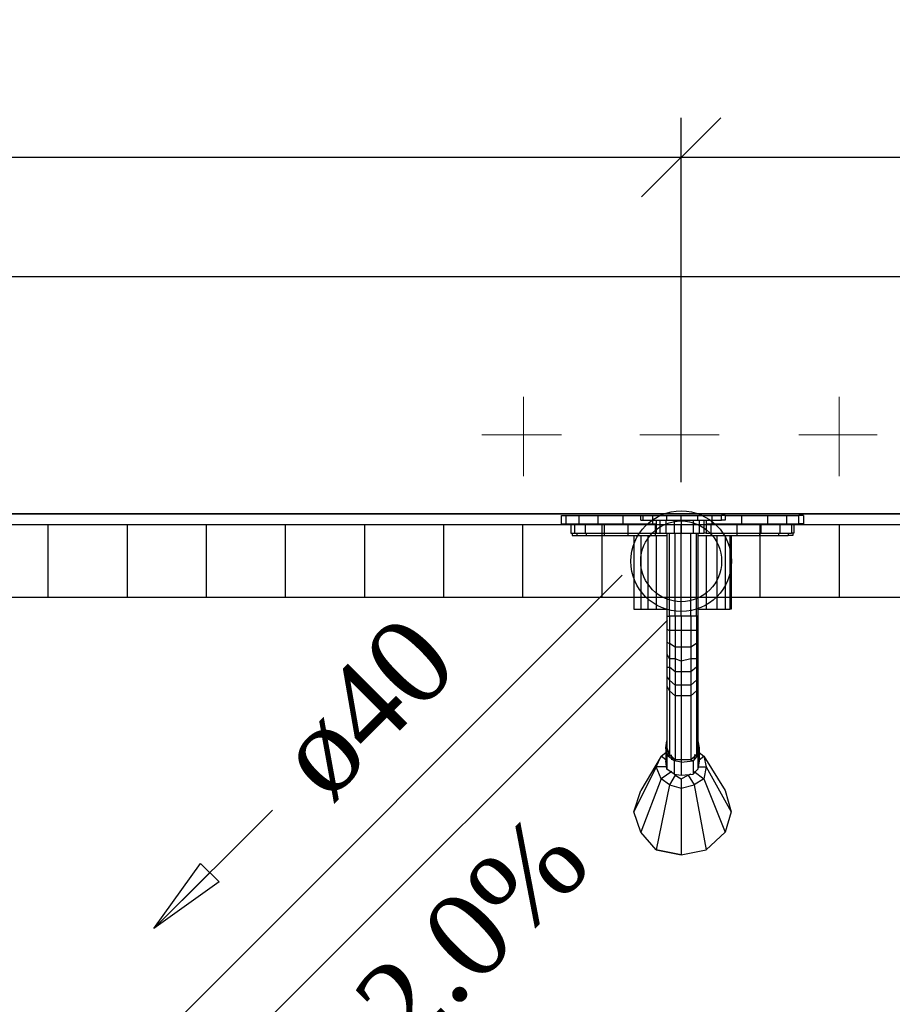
# Model space of a CAD drawing. Header units: millimetres. Extents: x 664 to 730045, y -4 to 80.
# Tile 60 of 78: x 742.58 to 744.79, y 31.12 to 33.61. Entities that reach past the tile are written whole.
import ezdxf

# ---------------------------------------------------------------- set-up
doc = ezdxf.new("R2010")
doc.units = ezdxf.units.MM
doc.header["$MEASUREMENT"] = 0
for name, color, linetype, lineweight in [('Simbolos', 1, 'Continuous', 30), ('SIMBOLOS INT', 8, 'Continuous', 5), ('Simbolos_int', 1, 'Continuous', 30), ('TQ-Sentido tubo', 7, 'Continuous', 20), ('TQ-Seção tubo', 1, 'Continuous', 30), ('TQ-Textos tubo', 7, 'Continuous', 20)]:
    doc.layers.add(name, color=color, linetype=linetype, lineweight=lineweight)
doc.styles.add('TimesNewRoman', font='times.ttf')
doc.dimstyles.get("Standard").update_dxf_attribs({"dimtxt": 0.18, "dimasz": 0.18, "dimexe": 0.18, "dimexo": 0.0625, "dimgap": 0.09, "dimtad": 0, "dimtih": 1, "dimtoh": 1, "dimdec": 4, "dimzin": 0, "dimdsep": 46, "dimtxsty": 'Standard', "dimcen": 0.09, "dimadec": 0, "dimazin": 0, "dimtfac": 1, "dimtdec": 4, "dimtofl": 0, "dimtmove": 0, "dimatfit": 3, "dimfxl": 0, "dimtolj": 1, "dimtzin": 0, "dimarcsym": 0})
doc.dimstyles.new('UM_25.000000', dxfattribs={"dimtxt": 0.18, "dimasz": 0.2, "dimexe": 0.1, "dimexo": 0.2, "dimgap": 0, "dimtad": 1, "dimtih": 1, "dimtoh": 1, "dimdec": 1, "dimlfac": 25, "dimzin": 0, "dimdsep": 46, "dimtxsty": 'Standard', "dimblk": 'CLOSED', "dimblk1": 'CLOSED', "dimblk2": 'CLOSED', "dimcen": 0.09, "dimdle": 0.1, "dimadec": 1, "dimazin": 2, "dimtfac": 1, "dimtdec": 4, "dimtofl": 0, "dimtmove": 0, "dimatfit": 3, "dimldrblk": 'CLOSED', "dimfxl": 0, "dimtolj": 1, "dimarcsym": 0})

# ---------------------------------------------------------------- blocks, each defined once
blk = doc.blocks.new('_OBLIQUE')
at = {"color": 0, "linetype": 'ByBlock', "lineweight": -2}
blk.add_line((-0.5, -0.5), (0.5, 0.5), dxfattribs=at)
blk = doc.blocks.new('*D54')
at = {"color": 0, "linetype": 'Continuous', "lineweight": -2}
for p, q in [((740.1791, 31.3628), (740.1791, 33.3655)), ((744.2571, 32.4438), (744.2571, 33.3655)), ((740.0791, 33.2655), (744.3571, 33.2655))]:
    blk.add_line(p, q, dxfattribs=at)
at = {"layer": 'Defpoints', "color": 0}
for p in [(744.2571, 33.2655), (744.2571, 32.2438), (740.1791, 31.1628)]:
    blk.add_point(p, dxfattribs=at)
at = {"color": 0, "lineweight": -2, "xscale": 0.2, "yscale": 0.2, "zscale": 0.2, "rotation": 180}
blk.add_blockref('_OBLIQUE', (740.1791, 33.2655), dxfattribs=at)
at = {"color": 0, "lineweight": -2, "xscale": 0.2, "yscale": 0.2, "zscale": 0.2}
blk.add_blockref('_OBLIQUE', (744.2571, 33.2655), dxfattribs=at)
at = {"color": 7, "insert": (742.2181, 33.4773), "char_height": 0.2118, "attachment_point": 5, "rotation": 0.0057, "style": 'TimesNewRoman'}
blk.add_mtext('\\A1;102', dxfattribs=at)
blk = doc.blocks.new('*D55')
at = {"color": 0, "linetype": 'Continuous', "lineweight": -2}
for p, q in [((744.2571, 32.4438), (744.2571, 33.3655)), ((747.0521, 32.8359), (747.0521, 33.3655)), ((744.1571, 33.2655), (747.1521, 33.2655))]:
    blk.add_line(p, q, dxfattribs=at)
at = {"layer": 'Defpoints', "color": 0}
for p in [(747.0521, 33.2655), (747.0521, 32.6359), (744.2571, 32.2438)]:
    blk.add_point(p, dxfattribs=at)
at = {"color": 0, "lineweight": -2, "xscale": 0.2, "yscale": 0.2, "zscale": 0.2, "rotation": 180}
blk.add_blockref('_OBLIQUE', (744.2571, 33.2655), dxfattribs=at)
at = {"color": 0, "lineweight": -2, "xscale": 0.2, "yscale": 0.2, "zscale": 0.2}
blk.add_blockref('_OBLIQUE', (747.0521, 33.2655), dxfattribs=at)
at = {"color": 7, "insert": (745.6546, 33.4773), "char_height": 0.2118, "attachment_point": 5, "rotation": 0.0057, "style": 'TimesNewRoman'}
blk.add_mtext('\\A1;69.9', dxfattribs=at)

msp = doc.modelspace()

# ---------------------------------------------------------------- linework, layer by layer
at = {"color": 7}
for p, q in [((730.0771, 32.9638), (750.1871, 32.9638)), ((742.2651, 32.3638), (746.2491, 32.3638)), ((746.2491, 32.3638), (742.2651, 32.3638))]:
    msp.add_line(p, q, dxfattribs=at)
at = {"color": 8}
for p, q in [((743.9541, 32.3388), (743.9541, 32.3598)), ((743.9541, 32.3598), (743.9661, 32.3598)), ((743.9661, 32.3598), (743.9991, 32.3598)), ((743.9661, 32.3388), (743.9661, 32.3598)), ((743.9991, 32.3598), (744.0471, 32.3598)), ((743.9991, 32.3388), (743.9991, 32.3598)), ((744.0471, 32.3598), (744.1101, 32.3598)), ((744.0471, 32.3388), (744.0471, 32.3598)), ((744.1101, 32.3598), (744.1551, 32.3598)), ((744.1101, 32.3388), (744.1101, 32.3598)), ((744.1551, 32.3478), (744.1551, 32.3598)), ((744.1551, 32.3598), (744.1611, 32.3598)), ((744.1551, 32.3478), (744.1611, 32.3478)), ((744.1611, 32.3598), (744.1851, 32.3598)), ((744.1611, 32.3478), (744.1611, 32.3598)), ((744.1611, 32.3478), (744.1851, 32.3478)), ((744.1851, 32.3598), (744.2211, 32.3598)), ((744.1851, 32.3478), (744.1851, 32.3598)), ((744.1851, 32.3478), (744.2211, 32.3478)), ((744.1851, 32.3388), (744.1851, 32.3478)), ((744.1941, 32.3478), (744.1941, 32.3148)), ((744.2031, 32.3478), (744.2031, 32.3148)), ((744.2181, 32.3478), (744.2181, 32.3148)), ((744.2211, 32.3598), (744.2571, 32.3598)), ((744.2211, 32.3478), (744.2211, 32.3598)), ((744.2211, 32.3478), (744.2571, 32.3478)), ((744.2391, 32.3478), (744.2391, 32.3148)), ((744.2571, 32.3598), (744.2991, 32.3598)), ((744.2571, 32.3478), (744.2571, 32.3598)), ((744.2571, 32.3478), (744.2991, 32.3478)), ((744.2571, 32.3478), (744.2571, 32.3148)), ((744.2871, 32.3478), (744.2871, 32.3148)), ((744.2991, 32.3598), (744.3351, 32.3598)), ((744.2991, 32.3478), (744.2991, 32.3598)), ((744.2991, 32.3478), (744.3351, 32.3478)), ((744.3021, 32.3478), (744.3021, 32.3148)), ((744.3141, 32.3478), (744.3141, 32.3148)), ((744.3201, 32.3478), (744.3201, 32.3148)), ((744.3351, 32.3598), (744.3591, 32.3598)), ((744.3351, 32.3478), (744.3351, 32.3598)), ((744.3351, 32.3478), (744.3591, 32.3478)), ((744.3351, 32.3388), (744.3351, 32.3478)), ((744.3681, 32.3598), (744.3591, 32.3598)), ((744.3591, 32.3478), (744.3591, 32.3598)), ((744.3681, 32.3478), (744.3591, 32.3478)), ((744.3681, 32.3598), (744.3681, 32.3478)), ((744.3681, 32.3598), (744.4101, 32.3598)), ((744.4101, 32.3598), (744.4761, 32.3598)), ((744.4101, 32.3388), (744.4101, 32.3598)), ((744.4761, 32.3598), (744.5241, 32.3598)), ((744.4761, 32.3388), (744.4761, 32.3598)), ((744.5241, 32.3598), (744.5541, 32.3598)), ((744.5241, 32.3388), (744.5241, 32.3598)), ((744.5661, 32.3598), (744.5541, 32.3598)), ((744.5541, 32.3388), (744.5541, 32.3598)), ((744.5661, 32.3598), (744.5661, 32.3388)), ((743.9541, 32.3388), (743.9661, 32.3388)), ((743.9661, 32.3388), (743.9991, 32.3388)), ((743.9781, 32.3388), (743.9781, 32.3148)), ((743.9871, 32.3388), (743.9871, 32.3148)), ((743.9991, 32.3388), (744.0471, 32.3388)), ((744.0141, 32.3388), (744.0141, 32.3148)), ((744.0471, 32.3388), (744.1101, 32.3388)), ((744.0621, 32.3388), (744.0621, 32.3148)), ((744.1101, 32.3388), (744.1851, 32.3388)), ((744.1221, 32.3388), (744.1221, 32.3148)), ((744.1851, 32.3388), (744.1941, 32.3388)), ((744.1911, 32.3388), (744.1911, 32.3148)), ((744.3201, 32.3388), (744.3351, 32.3388)), ((744.3321, 32.3388), (744.3321, 32.3148)), ((744.3351, 32.3388), (744.4101, 32.3388)), ((744.3981, 32.3388), (744.3981, 32.3148)), ((744.4101, 32.3388), (744.4761, 32.3388)), ((744.4581, 32.3388), (744.4581, 32.3148)), ((744.4761, 32.3388), (744.5241, 32.3388)), ((744.5061, 32.3388), (744.5061, 32.3148)), ((744.5241, 32.3388), (744.5541, 32.3388)), ((744.5361, 32.3388), (744.5361, 32.3148)), ((744.5421, 32.3388), (744.5421, 32.3148)), ((744.5661, 32.3388), (744.5541, 32.3388)), ((743.9781, 32.3148), (743.9871, 32.3148)), ((743.9811, 32.3148), (743.9811, 32.3088)), ((743.9811, 32.3088), (743.9931, 32.3088)), ((743.9871, 32.3148), (744.0141, 32.3148)), ((743.9931, 32.3148), (743.9931, 32.3088)), ((743.9931, 32.3088), (744.0171, 32.3088)), ((744.0141, 32.3148), (744.0621, 32.3148)), ((744.0171, 32.3148), (744.0171, 32.3088)), ((744.0171, 32.3088), (744.0621, 32.3088)), ((744.0621, 32.3148), (744.1221, 32.3148)), ((744.0621, 32.3148), (744.0621, 32.3088)), ((744.0621, 32.3088), (744.1221, 32.3088)), ((744.1221, 32.3148), (744.1911, 32.3148)), ((744.1221, 32.3148), (744.1221, 32.3088)), ((744.1221, 32.3088), (744.1911, 32.3088)), ((744.1371, 32.3088), (744.1371, 32.1228)), ((744.1371, 32.3088), (744.1371, 32.1228)), ((744.1551, 32.3088), (744.1551, 32.1228)), ((744.1731, 32.3088), (744.1731, 32.1228)), ((744.1911, 32.3148), (744.1941, 32.3148)), ((744.1911, 32.3148), (744.1911, 32.3088)), ((744.1911, 32.3088), (744.2211, 32.3088)), ((744.1941, 32.3148), (744.2031, 32.3148)), ((744.1941, 32.3088), (744.1941, 32.1228)), ((744.2031, 32.3148), (744.2181, 32.3148)), ((744.2181, 32.3148), (744.2391, 32.3148)), ((744.2211, 32.3148), (744.2211, 32.1048)), ((744.2271, 32.1048), (744.2271, 32.3148)), ((744.2391, 32.3148), (744.2571, 32.3148)), ((744.2421, 32.1048), (744.2421, 32.3148)), ((744.2571, 32.3148), (744.2871, 32.3148)), ((744.2571, 32.1048), (744.2571, 32.3148)), ((744.2811, 32.1048), (744.2811, 32.3148)), ((744.2871, 32.3148), (744.3021, 32.3148)), ((744.2961, 32.1048), (744.2961, 32.3148)), ((744.2991, 32.3148), (744.2991, 32.1048)), ((744.2991, 32.3088), (744.3321, 32.3088)), ((744.3021, 32.3148), (744.3141, 32.3148)), ((744.3201, 32.3148), (744.3141, 32.3148)), ((744.3201, 32.3148), (744.3321, 32.3148)), ((744.3201, 32.3088), (744.3201, 32.1228)), ((744.3321, 32.3148), (744.3981, 32.3148)), ((744.3321, 32.3148), (744.3321, 32.3088)), ((744.3321, 32.3088), (744.3981, 32.3088)), ((744.3471, 32.3088), (744.3471, 32.1228)), ((744.3681, 32.3088), (744.3681, 32.1228)), ((744.3801, 32.3088), (744.3801, 32.1228)), ((744.3831, 32.3088), (744.3831, 32.1228)), ((744.3981, 32.3148), (744.4581, 32.3148)), ((744.3981, 32.3148), (744.3981, 32.3088)), ((744.3981, 32.3088), (744.4551, 32.3088)), ((744.4551, 32.3148), (744.4551, 32.3088)), ((744.4551, 32.3088), (744.5031, 32.3088)), ((744.4581, 32.3148), (744.5061, 32.3148)), ((744.5031, 32.3148), (744.5031, 32.3088)), ((744.5031, 32.3088), (744.5271, 32.3088)), ((744.5061, 32.3148), (744.5361, 32.3148)), ((744.5271, 32.3148), (744.5271, 32.3088)), ((744.5391, 32.3088), (744.5271, 32.3088)), ((744.5421, 32.3148), (744.5361, 32.3148)), ((744.5391, 32.3148), (744.5391, 32.3088)), ((744.1371, 32.1228), (744.1551, 32.1228)), ((744.1551, 32.1228), (744.1731, 32.1228)), ((744.1731, 32.1228), (744.1941, 32.1228)), ((744.1941, 32.1228), (744.2211, 32.1228)), ((744.2991, 32.1228), (744.3201, 32.1228)), ((744.3201, 32.1228), (744.3471, 32.1228)), ((744.3471, 32.1228), (744.3681, 32.1228)), ((744.3681, 32.1228), (744.3801, 32.1228)), ((744.3831, 32.1228), (744.3801, 32.1228)), ((744.2211, 32.1048), (744.2211, 32.0718)), ((744.2211, 32.1048), (744.2271, 32.1048)), ((744.2421, 32.1048), (744.2271, 32.1048)), ((744.2271, 32.1048), (744.2271, 32.0688)), ((744.2571, 32.1048), (744.2421, 32.1048)), ((744.2421, 32.1048), (744.2421, 32.0688)), ((744.2811, 32.1048), (744.2571, 32.1048)), ((744.2571, 32.1048), (744.2571, 32.0688)), ((744.2961, 32.1048), (744.2811, 32.1048)), ((744.2811, 32.1048), (744.2811, 32.0688)), ((744.2991, 32.1048), (744.2961, 32.1048)), ((744.2961, 32.1048), (744.2961, 32.0688)), ((744.2991, 32.1048), (744.2991, 32.0718)), ((744.2211, 32.0718), (744.2211, 32.0388)), ((744.2211, 32.0718), (744.2271, 32.0688)), ((744.2421, 32.0688), (744.2271, 32.0688)), ((744.2271, 32.0688), (744.2271, 32.0358)), ((744.2571, 32.0688), (744.2421, 32.0688)), ((744.2421, 32.0688), (744.2421, 32.0268)), ((744.2811, 32.0688), (744.2571, 32.0688)), ((744.2571, 32.0688), (744.2571, 32.0268)), ((744.2961, 32.0688), (744.2811, 32.0688)), ((744.2811, 32.0688), (744.2811, 32.0268)), ((744.2991, 32.0718), (744.2961, 32.0688)), ((744.2961, 32.0688), (744.2961, 32.0358)), ((744.2991, 32.0718), (744.2991, 32.0388)), ((744.2211, 32.0388), (744.2271, 32.0358)), ((744.2211, 32.0388), (744.2211, 32.0088)), ((744.2421, 32.0268), (744.2271, 32.0358)), ((744.2271, 32.0358), (744.2271, 31.9968)), ((744.2571, 32.0268), (744.2421, 32.0268)), ((744.2421, 32.0268), (744.2421, 31.9968)), ((744.2811, 32.0268), (744.2571, 32.0268)), ((744.2571, 32.0268), (744.2571, 31.9908)), ((744.2961, 32.0358), (744.2811, 32.0268)), ((744.2811, 32.0268), (744.2811, 31.9968)), ((744.2991, 32.0388), (744.2961, 32.0358)), ((744.2961, 32.0358), (744.2961, 31.9968)), ((744.2991, 32.0388), (744.2991, 32.0088)), ((744.2211, 32.0088), (744.2211, 31.9758)), ((744.2211, 32.0088), (744.2271, 31.9968)), ((744.2991, 32.0088), (744.2961, 31.9968)), ((744.2991, 32.0088), (744.2991, 31.9758)), ((744.2211, 31.9758), (744.2211, 31.9518)), ((744.2211, 31.9758), (744.2271, 31.9758)), ((744.2421, 31.9968), (744.2271, 31.9968)), ((744.2271, 31.9968), (744.2271, 31.9758)), ((744.2421, 31.9638), (744.2271, 31.9758)), ((744.2271, 31.9758), (744.2271, 31.9428)), ((744.2571, 31.9908), (744.2421, 31.9968)), ((744.2421, 31.9968), (744.2421, 31.9638)), ((744.2811, 31.9968), (744.2571, 31.9908)), ((744.2571, 31.9908), (744.2571, 31.9638)), ((744.2961, 31.9968), (744.2811, 31.9968)), ((744.2811, 31.9968), (744.2811, 31.9638)), ((744.2961, 31.9758), (744.2811, 31.9638)), ((744.2961, 31.9968), (744.2961, 31.9758)), ((744.2991, 31.9758), (744.2961, 31.9758)), ((744.2961, 31.9758), (744.2961, 31.9428)), ((744.2991, 31.9758), (744.2991, 31.9518)), ((744.2211, 31.9518), (744.2211, 31.9278)), ((744.2211, 31.9518), (744.2271, 31.9428)), ((744.2571, 31.9638), (744.2421, 31.9638)), ((744.2421, 31.9638), (744.2421, 31.9308)), ((744.2811, 31.9638), (744.2571, 31.9638)), ((744.2571, 31.9638), (744.2571, 31.9308)), ((744.2811, 31.9638), (744.2811, 31.9308)), ((744.2991, 31.9518), (744.2961, 31.9428)), ((744.2991, 31.9518), (744.2991, 31.9278)), ((744.2211, 31.9278), (744.2211, 31.7718)), ((744.2211, 31.9278), (744.2271, 31.9158)), ((744.2421, 31.9308), (744.2271, 31.9428)), ((744.2271, 31.9428), (744.2271, 31.9158)), ((744.2571, 31.9308), (744.2421, 31.9308)), ((744.2421, 31.9308), (744.2421, 31.9038)), ((744.2811, 31.9308), (744.2571, 31.9308)), ((744.2571, 31.9308), (744.2571, 31.9038)), ((744.2961, 31.9428), (744.2811, 31.9308)), ((744.2811, 31.9308), (744.2811, 31.9038)), ((744.2961, 31.9428), (744.2961, 31.9158)), ((744.2991, 31.9278), (744.2961, 31.9158)), ((744.2991, 31.9278), (744.2991, 31.7718)), ((744.2421, 31.9038), (744.2271, 31.9158)), ((744.2271, 31.9158), (744.2271, 31.7538)), ((744.2571, 31.9038), (744.2421, 31.9038)), ((744.2421, 31.9038), (744.2421, 31.7418)), ((744.2811, 31.9038), (744.2571, 31.9038)), ((744.2571, 31.9038), (744.2571, 31.7418)), ((744.2961, 31.9158), (744.2811, 31.9038)), ((744.2811, 31.9038), (744.2811, 31.7418)), ((744.2961, 31.9158), (744.2961, 31.7538)), ((744.2181, 31.7718), (744.2211, 31.7898)), ((744.2211, 31.7898), (744.2211, 31.7538)), ((744.2991, 31.7898), (744.3021, 31.7718)), ((744.2991, 31.7898), (744.2991, 31.7538)), ((744.2061, 31.7508), (744.1551, 31.6638)), ((744.1941, 31.7238), (744.2061, 31.7508)), ((744.2061, 31.7508), (744.2181, 31.7598)), ((744.2181, 31.7418), (744.2061, 31.7508)), ((744.2211, 31.7538), (744.2181, 31.7718)), ((744.2181, 31.7718), (744.2181, 31.7388)), ((744.2211, 31.7718), (744.2271, 31.7538)), ((744.2211, 31.7538), (744.2271, 31.7598)), ((744.2391, 31.7388), (744.2211, 31.7538)), ((744.2211, 31.7538), (744.2211, 31.7178)), ((744.2211, 31.7538), (744.2331, 31.7538)), ((744.2421, 31.7418), (744.2271, 31.7538)), ((744.2331, 31.7418), (744.2331, 31.7508)), ((744.2331, 31.7508), (744.2331, 31.7418)), ((744.2961, 31.7538), (744.2811, 31.7418)), ((744.2991, 31.7538), (744.2871, 31.7388)), ((744.2991, 31.7538), (744.2901, 31.7538)), ((744.2901, 31.7508), (744.2901, 31.7418)), ((744.2901, 31.7508), (744.2901, 31.7418)), ((744.2991, 31.7718), (744.2961, 31.7538)), ((744.2961, 31.7598), (744.2991, 31.7538)), ((744.3021, 31.7718), (744.2991, 31.7538)), ((744.2991, 31.7538), (744.2991, 31.7178)), ((744.3021, 31.7718), (744.3021, 31.7388)), ((744.3021, 31.7598), (744.3141, 31.7508)), ((744.3021, 31.7418), (744.3141, 31.7508)), ((744.3141, 31.7508), (744.3681, 31.6638)), ((744.3141, 31.7508), (744.3201, 31.7238)), ((744.1941, 31.7238), (744.1371, 31.6098)), ((744.2061, 31.6938), (744.1941, 31.7238)), ((744.2211, 31.7238), (744.1941, 31.7238)), ((744.2211, 31.7178), (744.2181, 31.7388)), ((744.2571, 31.7358), (744.2391, 31.7388)), ((744.2391, 31.7388), (744.2391, 31.7058)), ((744.2571, 31.7418), (744.2421, 31.7418)), ((744.2811, 31.7418), (744.2571, 31.7418)), ((744.2571, 31.7418), (744.2571, 31.7358)), ((744.2571, 31.7358), (744.2871, 31.7388)), ((744.2571, 31.7358), (744.2571, 31.7028)), ((744.2811, 31.7418), (744.2871, 31.7388)), ((744.2871, 31.7388), (744.2871, 31.7058)), ((744.3021, 31.7388), (744.2991, 31.7178)), ((744.2991, 31.7238), (744.3201, 31.7238)), ((744.3201, 31.7238), (744.3141, 31.6938)), ((744.3201, 31.7238), (744.3831, 31.6098)), ((744.2331, 31.7118), (744.2061, 31.6938)), ((744.2391, 31.7058), (744.2211, 31.7178)), ((744.2421, 31.7028), (744.2271, 31.6788)), ((744.2391, 31.7058), (744.2571, 31.7028)), ((744.2421, 31.7028), (744.2421, 31.7058)), ((744.2421, 31.7028), (744.2571, 31.6938)), ((744.2571, 31.7028), (744.2871, 31.7058)), ((744.2571, 31.6938), (744.2751, 31.7028)), ((744.2811, 31.7058), (744.2751, 31.7028)), ((744.2751, 31.7028), (744.2901, 31.6788)), ((744.2991, 31.7178), (744.2871, 31.7058)), ((744.2901, 31.7118), (744.3141, 31.6938)), ((744.2061, 31.6938), (744.1551, 31.5588)), ((744.2271, 31.6788), (744.1941, 31.5138)), ((744.2271, 31.6788), (744.2061, 31.6938)), ((744.2271, 31.6788), (744.2571, 31.6698)), ((744.2571, 31.6938), (744.2571, 31.6698)), ((744.2571, 31.6698), (744.2901, 31.6788)), ((744.3141, 31.6938), (744.2901, 31.6788)), ((744.2901, 31.6788), (744.3201, 31.5138)), ((744.3141, 31.6938), (744.3681, 31.5588)), ((744.1371, 31.6098), (744.1551, 31.6638)), ((744.1371, 31.6098), (744.1551, 31.6638)), ((744.2571, 31.6698), (744.2571, 31.5018)), ((744.3681, 31.6638), (744.3831, 31.6098)), ((744.3681, 31.6638), (744.3831, 31.6098)), ((744.1551, 31.5588), (744.1371, 31.6098)), ((744.1551, 31.5588), (744.1371, 31.6098)), ((744.3831, 31.6098), (744.3681, 31.5588)), ((744.3831, 31.6098), (744.3681, 31.5588)), ((744.1941, 31.5138), (744.1551, 31.5588)), ((744.1941, 31.5138), (744.1551, 31.5588)), ((744.3681, 31.5588), (744.3201, 31.5138)), ((744.3681, 31.5588), (744.3201, 31.5138)), ((744.1941, 31.5138), (744.2571, 31.5018)), ((744.2571, 31.5018), (744.1941, 31.5138)), ((744.2571, 31.5018), (744.3201, 31.5138)), ((744.2571, 31.5018), (744.3201, 31.5138))]:
    msp.add_line(p, q, dxfattribs=at)
at = {"color": 1}
for p, q in [((746.2571, 32.3358), (742.2571, 32.3358)), ((742.6571, 32.1518), (742.6571, 32.3358)), ((742.8571, 32.1518), (742.8571, 32.3358)), ((743.0571, 32.1518), (743.0571, 32.3358)), ((743.2571, 32.1518), (743.2571, 32.3358)), ((743.4571, 32.1518), (743.4571, 32.3358)), ((743.6571, 32.1518), (743.6571, 32.3358)), ((743.8571, 32.1518), (743.8571, 32.3358)), ((744.0571, 32.1518), (744.0571, 32.3358)), ((744.2571, 32.1518), (744.2571, 32.3358)), ((744.4571, 32.1518), (744.4571, 32.3358)), ((744.6571, 32.1518), (744.6571, 32.3358)), ((746.2571, 32.1518), (742.2571, 32.1518))]:
    msp.add_line(p, q, dxfattribs=at)
at = {"layer": 'Simbolos'}
msp.add_circle((744.2571, 32.2438), 0.1272, dxfattribs=at)
at = {"layer": 'SIMBOLOS INT', "linetype": 'Continuous'}
for p, q in [((743.8581, 32.4588), (743.8581, 32.6598)), ((744.2571, 32.4588), (744.2571, 32.6598)), ((744.6561, 32.4588), (744.6561, 32.6598)), ((743.9541, 32.5638), (743.7531, 32.5638)), ((743.8581, 32.5638), (743.9541, 32.5638)), ((744.3531, 32.5638), (744.1521, 32.5638)), ((744.2571, 32.5638), (744.3531, 32.5638)), ((744.7521, 32.5638), (744.5541, 32.5638)), ((744.6561, 32.5638), (744.7521, 32.5638))]:
    msp.add_line(p, q, dxfattribs=at)
at = {"layer": 'Simbolos_int'}
msp.add_circle((744.2571, 32.2438), 0.1022, dxfattribs=at)
at = {"layer": 'TQ-Seção tubo'}
for p, q in [((744.1081, 32.2084), (742.6221, 30.7217)), ((744.2221, 32.0952), (742.7351, 30.6085))]:
    msp.add_line(p, q, dxfattribs=at)

# ---------------------------------------------------------------- texts
at = {"layer": 'TQ-Textos tubo', "char_height": 0.2118, "rotation": 45.0001, "line_spacing_factor": 0.798, "style": 'TimesNewRoman'}
for s, insert, width, attachment_point in [('ø40', (743.3717, 31.6222), 0.895279, 7), ('i=2.0%', (743.7097, 31.1342), 1.741303, 8)]:
    msp.add_mtext(s, dxfattribs=dict(at, insert=insert, width=width, attachment_point=attachment_point))

# ---------------------------------------------------------------- dimensions: what is measured, and where the dimension line sits
at = {"linetype": 'Continuous'}
for base, p1, p2, picture, middle, turn in [((744.257148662, 33.2654747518), (740.179148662, 31.1627747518), (744.257148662, 32.2437747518), '*D54', (742.218148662, 33.4772747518), 0.005729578), ((747.0521, 33.2655), (744.2571, 32.2438), (747.0521, 32.6359), '*D55', (745.6546, 33.4773), 0.0057)]:
    dim = msp.add_linear_dim(base=base, p1=p1, p2=p2, dimstyle='UM_25.000000', override={"dimtxt": 0.2118, "dimasz": 0.2, "dimexe": 0.1, "dimexo": 0.2, "dimtad": 1, "dimtih": 0, "dimtoh": 0, "dimdec": 1, "dimlfac": 25, "dimzin": 8, "dimtxsty": 'TimesNewRoman', "dimblk": 'OBLIQUE', "dimblk1": 'OBLIQUE', "dimblk2": 'OBLIQUE', "dimsah": 1, "dimdle": 0.1, "dimse1": 0, "dimse2": 0, "dimclrt": 7, "dimadec": 1, "dimazin": 3, "dimtmove": 2, "dimldrblk": 'OBLIQUE'}, dxfattribs=at)
    dim.commit()
    dim.dimension.update_dxf_attribs({"geometry": picture, "text_midpoint": middle, "dimtype": 160, "text_rotation": turn})

# ---------------------------------------------------------------- leaders
at = {"layer": 'TQ-Sentido tubo'}
msp.add_leader([(742.9239, 31.3149), (743.2239, 31.6144)], dimstyle='Standard', override={"dimasz": 0.2, "dimldrblk": 'CLOSED'}, dxfattribs=at)

doc.saveas('drawing.dxf')
